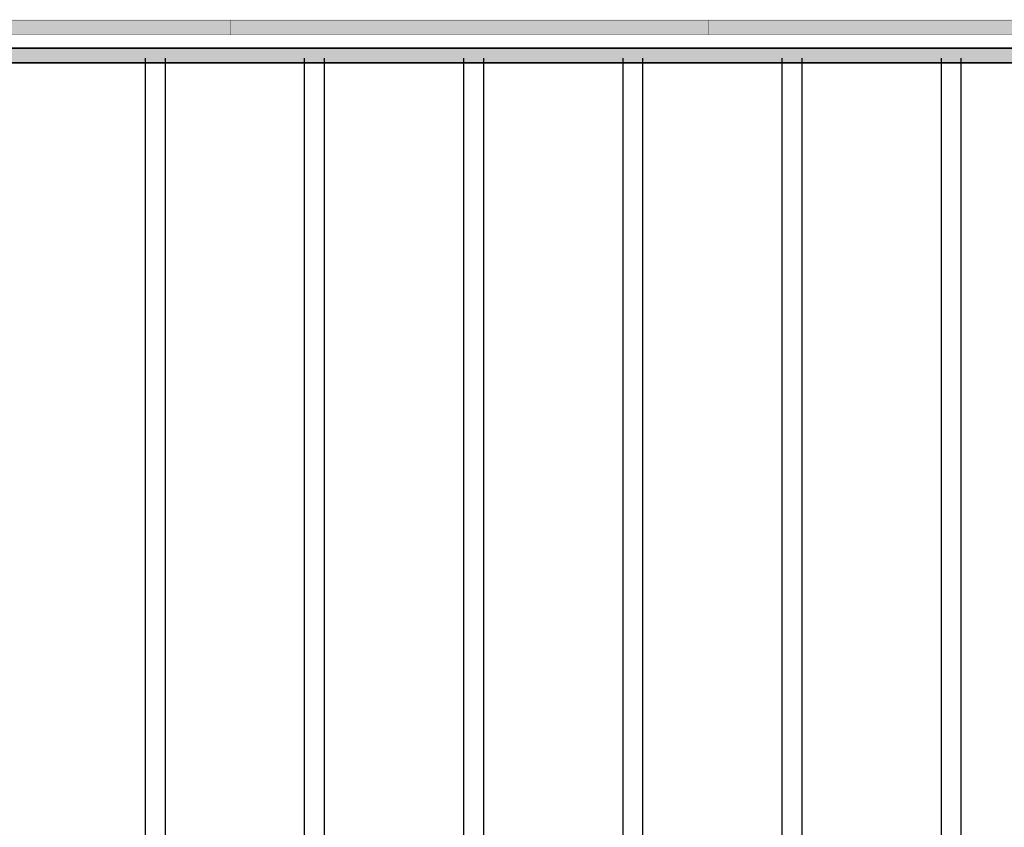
# Model space of a CAD drawing. Header units: millimetres. Extents: x 261 to 80476, y 988 to 41725.
# Tile 6 of 14: x 59979 to 67402, y 33048 to 39140. Entities that reach past the tile are written whole.
import ezdxf

# ---------------------------------------------------------------- set-up
doc = ezdxf.new("R2010")
doc.units = ezdxf.units.MM
doc.linetypes.add('ACAD_ISO02W100', pattern=[15, 12, -3])
for name, color, linetype in [('balken', 1, 'ACAD_ISO02W100'), ('H', 7, 'Continuous'), ('P', 7, 'Continuous')]:
    doc.layers.add(name, color=color, linetype=linetype)

msp = doc.modelspace()

# ---------------------------------------------------------------- hatches: boundary and pattern name
msp.add_hatch(color=256).paths.add_polyline_path([(71275.7, 38926.1), (3947.8, 38926.1), (3947.8, 38815.8), (71275.7, 38815.8)])
at = {"layer": 'H', "linetype": 'Continuous'}
for points in [[(57959.8, 39140.1), (61566.8, 39140.1), (61566.8, 39029.6), (57959.8, 39029.6), (57959.8, 39140.1)], [(61566.8, 39140.1), (65166.6, 39140.1), (65166.6, 39029.6), (61566.8, 39029.6), (61566.8, 39140.1)], [(65166.6, 39140.1), (68766.6, 39140.1), (68766.6, 39029.6), (65166.6, 39029.6), (65166.6, 39140.1)]]:
    msp.add_hatch(color=256, dxfattribs=at).paths.add_polyline_path(points)

# ---------------------------------------------------------------- linework, layer by layer
msp.add_lwpolyline([(71275.7, 38926.1), (3947.8, 38926.1), (3947.8, 38815.8), (71275.7, 38815.8)], close=True)
at = {"layer": 'balken', "ltscale": 0.25}
for p, q in [((60925.2, 38849.1), (60925.2, 21904.4)), ((61075.2, 38849.1), (61075.2, 21904.4)), ((62125.2, 38849.1), (62125.2, 21904.4)), ((62275.2, 38849.1), (62275.2, 21904.4)), ((63325.2, 38849.1), (63325.2, 21904.4)), ((63475.2, 38849.1), (63475.2, 21904.4)), ((64525.2, 38849.1), (64525.2, 21904.4)), ((64675.2, 38849.1), (64675.2, 21904.4)), ((65725.2, 38849.1), (65725.2, 21904.4)), ((65875.2, 38849.1), (65875.2, 21904.4)), ((66925.2, 38849.1), (66925.2, 21904.4)), ((67075.2, 38849.1), (67075.2, 21904.4))]:
    msp.add_line(p, q, dxfattribs=at)
at = {"layer": 'P', "const_width": 2.22}
for points in [[(57963.4, 39136.5), (61570.5, 39136.5), (61570.5, 39026), (57963.4, 39026), (57963.4, 39136.5)], [(61570.5, 39136.5), (65170.3, 39136.5), (65170.3, 39026), (61570.5, 39026), (61570.5, 39136.5)], [(65170.3, 39136.5), (68766.6, 39136.5), (68766.6, 39026), (65170.3, 39026), (65170.3, 39136.5)]]:
    msp.add_lwpolyline(points, dxfattribs=at)
at = {"layer": 'P'}
msp.add_lwpolyline([(3947.8, 38926.1), (78372, 38926.1), (78372, 38815.8), (3947.8, 38815.8), (3947.8, 38926.1)], dxfattribs=at)

doc.saveas('drawing.dxf')
